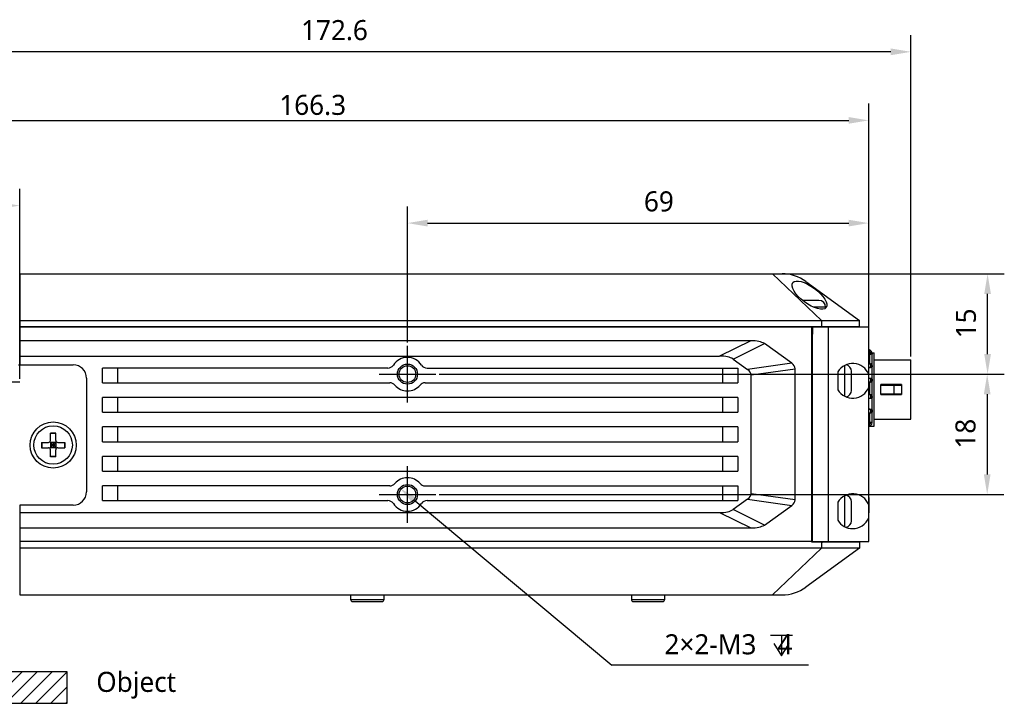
# Model space of a CAD drawing. Header units: millimetres. Extents: x 0 to 594, y 0 to 420.
# Tile 8 of 10: x 238 to 385, y 198 to 300. Entities that reach past the tile are written whole.
import ezdxf

# ---------------------------------------------------------------- set-up
doc = ezdxf.new("R2010")
doc.units = ezdxf.units.MM
doc.header["$LTSCALE"] = 32.67
doc.header["$PDMODE"] = 3
doc.header["$PDSIZE"] = 8
doc.linetypes.add('CENTER', pattern=[0.6, 0.375, -0.075, 0.075, -0.075])
doc.linetypes.add('PHANTOM', pattern=[0.8, 0.45, -0.05, 0.1, -0.05, 0.1, -0.05])
doc.layers.get('0').update_dxf_attribs({"linetype": 'CONTINUOUS'})
doc.layers.get('Defpoints').update_dxf_attribs({"linetype": 'CONTINUOUS'})
for name, color, linetype in [('00_COMPONENTS', 7, 'CONTINUOUS'), ('20_ALL_FEATURES', 7, 'CONTINUOUS'), ('50_ALL_DETAILS', 7, 'CONTINUOUS'), ('51__DRAFT_DIMS', 7, 'CONTINUOUS')]:
    doc.layers.add(name, color=color, linetype=linetype)
doc.styles.get("Standard").update_dxf_attribs({"font": 'Roboto-Regular.ttf'})
doc.dimstyles.new('DIMSTYLE_1', dxfattribs={"dimtxt": 3, "dimasz": 3, "dimexe": 2.5, "dimexo": 0.5, "dimgap": 0.75, "dimtad": 1, "dimdsep": 46, "dimtxsty": 'STANDARD', "dimblk": '_FILLED', "dimblk1": '_FILLED', "dimblk2": '_FILLED', "dimcen": 0.09, "dimclrt": 3, "dimazin": 2, "dimtp": 0.3, "dimtm": 0.3, "dimtfac": 1, "dimtofl": 0, "dimtmove": 0, "dimatfit": 3, "dimldrblk": '_FILLED', "dimfxl": 1, "dimtolj": 1, "dimarcsym": 0})
doc.dimstyles.new('DIMSTYLE_2', dxfattribs={"dimtxt": 3, "dimasz": 3, "dimexe": 2.5, "dimexo": 0.5, "dimtad": 1, "dimdsep": 46, "dimtxsty": 'STANDARD', "dimblk": '_FILLED', "dimblk1": '_FILLED', "dimblk2": '_FILLED', "dimcen": 0.09, "dimclrt": 3, "dimazin": 2, "dimtp": 0.1, "dimtm": 0.1, "dimtfac": 1, "dimtofl": 0, "dimtmove": 0, "dimatfit": 1, "dimldrblk": '_FILLED', "dimfxl": 1, "dimtolj": 1, "dimarcsym": 0})
doc.dimstyles.new('DIMSTYLE_3', dxfattribs={"dimtxt": 3, "dimasz": 3, "dimexe": 2.5, "dimexo": 0.5, "dimgap": 0.75, "dimtad": 1, "dimdec": 1, "dimdsep": 46, "dimtxsty": 'STANDARD', "dimblk": '_FILLED', "dimblk1": '_FILLED', "dimblk2": '_FILLED', "dimcen": 0.09, "dimclrt": 3, "dimazin": 2, "dimtp": 0.5, "dimtm": 0.5, "dimtfac": 1, "dimtdec": 1, "dimtofl": 0, "dimtmove": 0, "dimatfit": 3, "dimldrblk": '_FILLED', "dimfxl": 1, "dimtolj": 1, "dimarcsym": 0})
doc.dimstyles.new('DIMSTYLE_4', dxfattribs={"dimtxt": 3, "dimasz": 3, "dimexe": 2.5, "dimexo": 0.5, "dimgap": 0.75, "dimtad": 1, "dimdsep": 46, "dimtxsty": 'STANDARD', "dimblk": '_FILLED', "dimblk1": '_FILLED', "dimblk2": '_FILLED', "dimcen": 0.09, "dimclrt": 3, "dimazin": 2, "dimtp": 0.2, "dimtm": 0.2, "dimtfac": 1, "dimtofl": 0, "dimtmove": 0, "dimatfit": 3, "dimldrblk": '_FILLED', "dimfxl": 1, "dimtolj": 1, "dimarcsym": 0})

# ---------------------------------------------------------------- blocks, each defined once
blk = doc.blocks.new('_FILLED')
at = {"color": 0, "linetype": 'ByBlock'}
blk.add_solid([(0, 0), (-1, 0.167), (-1, -0.167)], dxfattribs=at)
blk = doc.blocks.new('*D5')
at = {"layer": '51__DRAFT_DIMS', "color": 0, "lineweight": -2}
for p, q in [((198.75, 223.23), (198.75, 297.77)), ((371.4, 249.7), (371.4, 297.77)), ((368.4, 295.27), (201.75, 295.27))]:
    blk.add_line(p, q, dxfattribs=at)
at = {"layer": 'Defpoints', "color": 0}
for p in [(198.75, 295.27), (371.4, 249.2), (198.75, 222.73)]:
    blk.add_point(p, dxfattribs=at)
at = {"layer": '51__DRAFT_DIMS', "color": 0, "linetype": 'ByBlock', "lineweight": -2, "xscale": 3, "yscale": 3, "zscale": 3, "rotation": 180}
blk.add_blockref('_FILLED', (198.75, 295.27), dxfattribs=at)
at = {"layer": '51__DRAFT_DIMS', "color": 0, "linetype": 'ByBlock', "lineweight": -2, "xscale": 3, "yscale": 3, "zscale": 3}
blk.add_blockref('_FILLED', (371.4, 295.27), dxfattribs=at)
at = {"layer": '51__DRAFT_DIMS', "color": 3, "insert": (285.18, 300.02), "char_height": 3, "attachment_point": 2, "line_spacing_factor": 0.9}
blk.add_mtext('\\A1;172.6', dxfattribs=at)
blk = doc.blocks.new('*D6')
at = {"layer": '51__DRAFT_DIMS', "color": 0, "lineweight": -2}
for p, q in [((296.1, 251.83), (296.1, 272.16)), ((365.1, 254.58), (365.1, 272.16)), ((299.1, 269.66), (362.1, 269.66))]:
    blk.add_line(p, q, dxfattribs=at)
at = {"layer": 'Defpoints', "color": 0}
for p in [(365.1, 269.66), (365.1, 254.08), (296.1, 251.33)]:
    blk.add_point(p, dxfattribs=at)
at = {"layer": '51__DRAFT_DIMS', "color": 0, "linetype": 'ByBlock', "lineweight": -2, "xscale": 3, "yscale": 3, "zscale": 3, "rotation": 180}
blk.add_blockref('_FILLED', (296.1, 269.66), dxfattribs=at)
at = {"layer": '51__DRAFT_DIMS', "color": 0, "linetype": 'ByBlock', "lineweight": -2, "xscale": 3, "yscale": 3, "zscale": 3}
blk.add_blockref('_FILLED', (365.1, 269.66), dxfattribs=at)
at = {"layer": '51__DRAFT_DIMS', "color": 3, "insert": (333.71, 274.41), "char_height": 3, "attachment_point": 2, "line_spacing_factor": 0.9}
blk.add_mtext('\\A1;69', dxfattribs=at)
blk = doc.blocks.new('*D7')
at = {"layer": '51__DRAFT_DIMS', "color": 0, "lineweight": -2}
for p, q in [((300.85, 247.08), (385.32, 247.08)), ((382.82, 244.08), (382.82, 232.08)), ((300.85, 229.08), (385.32, 229.08))]:
    blk.add_line(p, q, dxfattribs=at)
at = {"layer": 'Defpoints', "color": 0}
for p in [(300.35, 247.08), (300.35, 229.08), (382.82, 229.08)]:
    blk.add_point(p, dxfattribs=at)
at = {"layer": '51__DRAFT_DIMS', "color": 0, "linetype": 'ByBlock', "lineweight": -2, "xscale": 3, "yscale": 3, "zscale": 3}
for p, rotation in [((382.82, 247.08), 90), ((382.82, 229.08), 270)]:
    blk.add_blockref('_FILLED', p, dxfattribs=dict(at, rotation=rotation))
at = {"layer": '51__DRAFT_DIMS', "color": 3, "insert": (378.07, 238.17), "char_height": 3, "attachment_point": 2, "rotation": 90, "line_spacing_factor": 0.9}
blk.add_mtext('\\A1;18', dxfattribs=at)
blk = doc.blocks.new('*D8')
at = {"layer": '51__DRAFT_DIMS', "color": 0, "lineweight": -2}
for p, q in [((351.2, 262.08), (385.38, 262.08)), ((382.88, 250.08), (382.88, 259.08)), ((300.85, 247.08), (385.38, 247.08))]:
    blk.add_line(p, q, dxfattribs=at)
at = {"layer": 'Defpoints', "color": 0}
for p in [(350.7, 262.08), (382.88, 262.08), (300.35, 247.08)]:
    blk.add_point(p, dxfattribs=at)
at = {"layer": '51__DRAFT_DIMS', "color": 0, "linetype": 'ByBlock', "lineweight": -2, "xscale": 3, "yscale": 3, "zscale": 3}
for p, rotation in [((382.88, 262.08), 90), ((382.88, 247.08), 270)]:
    blk.add_blockref('_FILLED', p, dxfattribs=dict(at, rotation=rotation))
at = {"layer": '51__DRAFT_DIMS', "color": 3, "insert": (378.13, 254.66), "char_height": 3, "attachment_point": 2, "rotation": 90, "line_spacing_factor": 0.9}
blk.add_mtext('\\A1;15', dxfattribs=at)
blk = doc.blocks.new('*D9')
at = {"layer": '51__DRAFT_DIMS', "color": 0, "lineweight": -2}
for p in [(297.25, 228.11), (356.07, 203.55)]:
    blk.add_line(p, (326.68, 203.55), dxfattribs=at)
at = {"layer": 'Defpoints', "color": 0}
for p in [(294.95, 230.04), (297.25, 228.11)]:
    blk.add_point(p, dxfattribs=at)
at = {"layer": '51__DRAFT_DIMS', "color": 0, "linetype": 'ByBlock', "lineweight": -2, "xscale": 3, "yscale": 3, "zscale": 3, "rotation": 140.1566759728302}
blk.add_blockref('_FILLED', (294.95, 230.04), dxfattribs=at)
at = {"layer": '51__DRAFT_DIMS', "color": 3, "insert": (334.55, 208.18), "char_height": 3, "attachment_point": 1, "line_spacing_factor": 0.9}
blk.add_mtext('\\A1;2×2-M{\\A1;3\\fgdt|b0|i0|c0|p0; \\fFangSong|b0|i0|c134|p0; \\fRoboto|b0|i0|c0|p2;4}', dxfattribs=at)
blk = doc.blocks.new('*D16')
at = {"layer": '51__DRAFT_DIMS', "color": 0, "lineweight": -2}
for p, q in [((198.75, 223.23), (198.75, 287.52)), ((365.1, 223.23), (365.1, 287.52)), ((201.75, 285.02), (362.1, 285.02))]:
    blk.add_line(p, q, dxfattribs=at)
at = {"layer": 'Defpoints', "color": 0}
for p in [(365.1, 285.02), (198.75, 222.73), (365.1, 222.73)]:
    blk.add_point(p, dxfattribs=at)
at = {"layer": '51__DRAFT_DIMS', "color": 0, "linetype": 'ByBlock', "lineweight": -2, "xscale": 3, "yscale": 3, "zscale": 3, "rotation": 180}
blk.add_blockref('_FILLED', (198.75, 285.02), dxfattribs=at)
at = {"layer": '51__DRAFT_DIMS', "color": 0, "linetype": 'ByBlock', "lineweight": -2, "xscale": 3, "yscale": 3, "zscale": 3}
blk.add_blockref('_FILLED', (365.1, 285.02), dxfattribs=at)
at = {"layer": '51__DRAFT_DIMS', "color": 3, "insert": (281.92, 287.31), "char_height": 3, "attachment_point": 5}
blk.add_mtext('\\A1;166.3', dxfattribs=at)
blk = doc.blocks.new('*D18')
at = {"layer": '51__DRAFT_DIMS', "color": 0, "lineweight": -2}
for p, q in [((226.14, 246.38), (226.14, 274.78)), ((238.1, 246.38), (238.1, 274.78)), ((235.1, 272.28), (229.14, 272.28))]:
    blk.add_line(p, q, dxfattribs=at)
at = {"layer": 'Defpoints', "color": 0}
for p in [(226.14, 272.28), (226.14, 245.88), (238.1, 245.88)]:
    blk.add_point(p, dxfattribs=at)
at = {"layer": '51__DRAFT_DIMS', "color": 0, "linetype": 'ByBlock', "lineweight": -2, "xscale": 3, "yscale": 3, "zscale": 3, "rotation": 180}
blk.add_blockref('_FILLED', (226.14, 272.28), dxfattribs=at)
at = {"layer": '51__DRAFT_DIMS', "color": 0, "linetype": 'ByBlock', "lineweight": -2, "xscale": 3, "yscale": 3, "zscale": 3}
blk.add_blockref('_FILLED', (238.1, 272.28), dxfattribs=at)
at = {"layer": '51__DRAFT_DIMS', "color": 3, "insert": (232.12, 274.55), "char_height": 3, "attachment_point": 5}
blk.add_mtext('\\A1;12', dxfattribs=at)

msp = doc.modelspace()

# ---------------------------------------------------------------- hatches: boundary and pattern name
h = msp.add_hatch()
h.set_pattern_fill('ANSI31', color=256, scale=0.5)
h.paths.add_polyline_path([(245.217, 197.856), (245.217, 202.558), (198.748, 202.558), (198.748, 197.856)])

# ---------------------------------------------------------------- linework, layer by layer
at = {"linetype": 'CENTER'}
msp.add_line((238.098, 245.875), (226.137, 245.875), dxfattribs=at)
for p, q in [((245.217, 202.558), (198.748, 202.558)), ((245.217, 197.856), (245.217, 202.558)), ((198.748, 197.856), (245.217, 197.856))]:
    msp.add_line(p, q)
at = {"layer": '00_COMPONENTS', "color": 7}
for p, q in [((238.098, 262.075), (238.098, 248.48)), ((238.098, 262.075), (352.147, 262.075)), ((350.698, 262.075), (358.048, 255.075)), ((355.676, 260.928), (363.723, 255.075)), ((357.653, 258.105), (355.205, 258.105)), ((358.653, 256.957), (358.653, 257.105)), ((238.098, 255.075), (363.723, 255.075)), ((358.048, 255.075), (358.048, 254.175)), ((363.723, 254.175), (363.723, 255.075)), ((238.098, 254.175), (363.723, 254.175)), ((356.598, 254.075), (238.098, 254.075)), ((240.098, 254.075), (240.098, 254.175)), ((356.278, 254.175), (356.278, 254.075)), ((356.598, 221.975), (356.598, 254.075)), ((365.098, 254.075), (356.698, 254.075)), ((356.698, 222.075), (356.698, 254.075)), ((359.098, 222.075), (359.098, 254.075)), ((362.723, 254.175), (362.723, 254.075)), ((365.098, 222.075), (365.098, 254.075)), ((347.463, 252.075), (238.098, 252.075)), ((356.598, 253.075), (356.678, 253.075)), ((356.598, 252.075), (356.698, 252.075)), ((353.587, 248.702), (349.49, 251.636)), ((365.198, 250.525), (365.098, 250.525)), ((365.198, 250.325), (365.198, 250.525)), ((238.098, 249.775), (342.775, 249.775)), ((344.802, 249.336), (346.987, 247.772)), ((365.098, 250.325), (365.198, 250.325)), ((365.598, 250.125), (365.398, 250.125)), ((365.598, 239.775), (365.598, 250.125)), ((250.498, 245.775), (250.498, 247.975)), ((293.158, 247.975), (250.498, 247.975)), ((299.037, 247.975), (345.498, 247.975)), ((345.498, 247.975), (345.498, 245.775)), ((354.098, 228.259), (354.098, 247.892)), ((362.508, 244.65), (362.508, 247.5)), ((365.198, 248.596), (365.098, 248.59)), ((365.098, 248.082), (365.101, 248.083)), ((365.098, 248.078), (365.14, 248.081)), ((365.198, 248.596), (365.326, 248.6)), ((365.341, 248.09), (365.358, 248.091)), ((365.348, 248.597), (365.348, 248.104)), ((365.395, 248.603), (365.413, 248.603)), ((365.398, 248.346), (365.398, 248.37)), ((365.413, 248.604), (365.415, 248.604)), ((365.413, 248.603), (365.415, 248.604)), ((365.598, 248.368), (365.598, 248.376)), ((347.498, 229.189), (347.498, 246.962)), ((360.478, 247.429), (360.478, 244.722)), ((365.14, 246.42), (365.098, 246.423)), ((365.358, 246.409), (365.341, 246.41)), ((365.348, 246.397), (365.348, 245.904)), ((250.498, 245.775), (293.46, 245.775)), ((298.736, 245.775), (345.498, 245.775)), ((365.098, 245.911), (365.198, 245.905)), ((365.43, 245.897), (365.415, 245.897)), ((250.498, 241.375), (250.498, 243.575)), ((345.498, 243.575), (250.498, 243.575)), ((345.498, 243.575), (345.498, 241.375)), ((365.198, 243.996), (365.097, 243.99)), ((365.098, 243.482), (365.101, 243.483)), ((365.098, 243.478), (365.14, 243.481)), ((365.341, 243.49), (365.358, 243.491)), ((365.348, 243.997), (365.348, 243.504)), ((365.14, 241.82), (365.098, 241.823)), ((365.358, 241.809), (365.341, 241.81)), ((365.348, 241.797), (365.348, 241.304)), ((250.498, 241.375), (345.498, 241.375)), ((365.098, 241.311), (365.198, 241.305)), ((250.498, 236.975), (250.498, 239.175)), ((345.498, 239.175), (250.498, 239.175)), ((345.498, 239.175), (345.498, 236.975)), ((365.098, 239.575), (365.198, 239.575)), ((365.098, 239.375), (365.198, 239.375)), ((365.198, 239.375), (365.198, 239.575)), ((365.598, 239.775), (365.398, 239.775)), ((242.698, 237.175), (242.698, 238.225)), ((243.498, 238.225), (242.698, 238.225)), ((243.498, 238.188), (242.698, 238.188)), ((243.498, 237.175), (243.498, 238.225)), ((241.348, 236.875), (241.348, 236.075)), ((241.348, 236.875), (242.398, 236.875)), ((241.348, 236.075), (242.398, 236.075)), ((241.385, 236.875), (241.385, 236.075)), ((243.586, 235.988), (242.61, 236.963)), ((242.61, 235.988), (243.586, 236.963)), ((242.698, 236.875), (242.698, 236.075)), ((243.498, 236.875), (242.698, 236.875)), ((243.498, 236.475), (242.698, 236.475)), ((243.498, 236.075), (242.698, 236.075)), ((242.698, 234.725), (242.698, 235.775)), ((243.098, 236.875), (243.098, 236.075)), ((243.498, 236.875), (243.498, 236.075)), ((243.498, 234.725), (243.498, 235.775)), ((243.798, 236.875), (244.848, 236.875)), ((243.798, 236.075), (244.848, 236.075)), ((244.811, 236.875), (244.811, 236.075)), ((244.848, 236.875), (244.848, 236.075)), ((250.498, 236.975), (345.498, 236.975)), ((243.498, 234.763), (242.698, 234.763)), ((243.498, 234.725), (242.698, 234.725)), ((250.498, 232.575), (250.498, 234.775)), ((345.498, 234.775), (250.498, 234.775)), ((345.498, 234.775), (345.498, 232.575)), ((250.498, 232.575), (345.498, 232.575)), ((250.498, 228.175), (250.498, 230.375)), ((293.46, 230.375), (250.498, 230.375)), ((298.736, 230.375), (345.498, 230.375)), ((345.498, 230.375), (345.498, 228.175)), ((346.987, 228.379), (344.802, 226.814)), ((365.173, 226.475), (365.173, 228.475)), ((238.098, 227.48), (238.098, 214.075)), ((250.498, 228.175), (293.158, 228.175)), ((299.037, 228.175), (345.498, 228.175)), ((349.49, 224.514), (353.587, 227.449)), ((360.478, 227.929), (360.478, 225.222)), ((362.508, 225.15), (362.508, 228)), ((238.098, 226.375), (342.775, 226.375)), ((238.098, 224.075), (347.463, 224.075)), ((356.698, 224.075), (356.598, 224.075)), ((356.598, 222.075), (238.098, 222.075)), ((363.723, 221.075), (238.098, 221.075)), ((350.698, 214.075), (358.048, 221.075)), ((363.723, 221.075), (355.676, 215.223)), ((363.723, 221.975), (356.598, 221.975)), ((356.698, 222.075), (365.098, 222.075)), ((358.048, 221.975), (358.048, 221.075)), ((362.723, 222.075), (362.723, 221.975)), ((363.723, 221.975), (363.723, 221.075)), ((238.098, 214.075), (352.147, 214.075)), ((287.598, 214.075), (287.598, 213.375)), ((292.598, 213.375), (292.598, 214.075)), ((329.598, 214.075), (329.598, 213.375)), ((334.598, 213.375), (334.598, 214.075)), ((287.898, 213.075), (292.298, 213.075)), ((329.898, 213.075), (334.298, 213.075))]:
    msp.add_line(p, q, dxfattribs=at)
at = {"layer": '00_COMPONENTS', "color": 4}
for p, q in [((358.653, 257.105), (356.796, 257.105)), ((240.598, 254.175), (240.598, 254.075)), ((356.678, 254.175), (356.678, 253.075)), ((358.539, 254.075), (358.539, 254.175)), ((358.892, 254.175), (358.892, 254.075)), ((362.43, 254.075), (362.43, 254.175)), ((347.463, 252.075), (342.775, 249.775)), ((356.598, 252.575), (356.698, 252.575)), ((344.802, 249.336), (349.49, 251.636)), ((356.698, 251.575), (356.598, 251.575)), ((365.098, 250.669), (365.14, 250.782)), ((365.537, 250.411), (365.495, 250.393)), ((365.198, 250.125), (365.198, 248.596)), ((252.734, 247.975), (252.734, 245.775)), ((343.262, 245.775), (343.262, 247.975)), ((353.587, 248.702), (346.987, 247.772)), ((347.498, 246.962), (354.098, 247.892)), ((361.508, 243.764), (361.508, 248.387)), ((365.14, 248.081), (365.098, 248.081)), ((365.14, 246.42), (365.14, 248.081)), ((365.537, 248.104), (365.354, 248.104)), ((365.14, 246.42), (365.098, 246.42)), ((365.537, 246.397), (365.354, 246.397)), ((365.598, 246.147), (365.398, 246.147)), ((365.198, 245.905), (365.198, 243.996)), ((252.734, 243.575), (252.734, 241.375)), ((343.262, 241.375), (343.262, 243.575)), ((365.14, 243.481), (365.098, 243.481)), ((365.14, 241.82), (365.14, 243.481)), ((365.537, 243.504), (365.354, 243.504)), ((365.598, 243.754), (365.398, 243.754)), ((365.098, 241.82), (365.14, 241.82)), ((365.537, 241.797), (365.354, 241.797)), ((365.198, 241.305), (365.198, 239.775)), ((365.598, 241.547), (365.398, 241.547)), ((252.734, 239.175), (252.734, 236.975)), ((343.262, 236.975), (343.262, 239.175)), ((252.734, 234.775), (252.734, 232.575)), ((343.262, 232.575), (343.262, 234.775)), ((252.734, 230.375), (252.734, 228.175)), ((343.262, 228.175), (343.262, 230.375)), ((346.987, 228.379), (353.587, 227.449)), ((354.098, 228.259), (347.498, 229.189)), ((361.508, 224.264), (361.508, 228.887)), ((342.775, 226.375), (347.463, 224.075)), ((349.49, 224.514), (344.802, 226.814)), ((356.598, 224.575), (356.698, 224.575)), ((356.698, 223.575), (356.598, 223.575)), ((356.598, 222.475), (356.698, 222.475)), ((362.43, 221.975), (362.43, 222.075)), ((287.598, 213.375), (292.598, 213.375)), ((329.598, 213.375), (334.598, 213.375))]:
    msp.add_line(p, q, dxfattribs=at)
at = {"layer": '00_COMPONENTS', "color": 7}
for centre, radius in [((296.098, 247.075), 1.25), ((243.098, 236.475), 2.875), ((296.098, 229.075), 1.25)]:
    msp.add_circle(centre, radius, dxfattribs=at)
for centre, radius, start, end in [((352.147, 256.075), 6, 53.97263, 90), ((357.653, 257.105), 1, 0, 90), ((362.653, 244.025), 7.2, 69.79478, 70.14856), ((364.898, 250.125), 0.5, 53.13816, 66.41944), ((364.898, 250.125), 0.7, 0.12389, 69.79478), ((365.198, 250.125), 0.4, 360, 90), ((296.098, 247.075), 2.5, 32.87835, 147.12165), ((365.405, 250.333), 0.293, 181.38523, 225), ((365.048, 249.975), 0.3, 17.02124, 76.16128), ((365.198, 250.125), 0.2, 359.99999, 90), ((293.158, 248.975), 1, 270, 327.12165), ((299.037, 248.975), 1, 212.87835, 270), ((361.508, 247.5), 1, 0, 78.40335), ((364.467, 272.229), 23.644, 272.08049, 272.24958), ((365.431, 248.202), 0.402, 90.0699, 92.39042), ((364.273, 226.605), 19.834, 86.91376, 87.49543), ((293.46, 244.775), 1, 41.08233, 90), ((296.098, 247.075), 2.5, 221.08233, 318.91767), ((298.736, 244.775), 1, 90, 138.91767), ((361.508, 244.65), 1, 281.59158, 360), ((365.431, 243.61), 0.394, 90.00494, 92.3688), ((364.273, 222.005), 19.834, 86.91376, 87.49543), ((365.431, 241.693), 0.396, 267.6274, 269.97926), ((365.405, 239.568), 0.293, 135, 178.61477), ((365.048, 239.925), 0.3, 283.83872, 342.98086), ((365.198, 239.775), 0.4, 270, 360), ((365.198, 239.775), 0.2, 270, 360), ((242.398, 237.175), 0.3, 270, 360), ((243.798, 237.175), 0.3, 180, 270), ((242.398, 235.775), 0.3, 0, 90), ((243.798, 235.775), 0.3, 90, 180), ((296.098, 229.075), 2.5, 41.08233, 138.91767), ((293.46, 231.375), 1, 270, 318.91767), ((298.736, 231.375), 1, 221.08233, 270), ((361.508, 228), 1, 0, 78.40351), ((364.973, 228.475), 0.2, 0, 51.30691), ((293.158, 227.175), 1, 32.87835, 90), ((296.098, 229.075), 2.5, 212.87835, 327.12165), ((299.037, 227.175), 1, 90, 147.12165), ((364.973, 226.475), 0.2, 308.69309, 360), ((361.508, 225.15), 1, 281.60555, 360), ((352.147, 220.075), 6, 270, 306.02737), ((287.898, 213.375), 0.3, 180, 270), ((292.298, 213.375), 0.3, 270, 360), ((329.898, 213.375), 0.3, 180, 270), ((334.298, 213.375), 0.3, 270, 360)]:
    msp.add_arc(centre, radius, start, end, dxfattribs=at)
msp.add_ellipse((356.228, 258.893), major_axis=(2.49, -1.864), ratio=0.4021896, dxfattribs=at)
for centre, major_axis, ratio, start_param, end_param in [((325.967, 239.536), (23.866, 11.709), 0.1880873, 0.1007041, 0.3660874), ((321.279, 237.236), (23.866, 11.709), 0.1880873, 0.1007041, 0.3660874), ((314.121, 242.364), (33.369, 4.702), 0.1483721, -0.0209057, 0.1543401), ((320.721, 243.294), (33.369, 4.702), 0.1483721, -0.0209057, 0.1543401), ((362.698, 246.075), (2.6, 0), 1, 0.3947911, 2.5941264), ((362.698, 246.075), (2.6, 0), 1, 3.6890589, 5.8883942), ((314.121, 233.787), (33.369, -4.702), 0.1483721, -0.1543401, 0.0209057), ((362.698, 226.575), (0, 2.6), 1, -1.1760052, 1.0233301), ((320.721, 232.857), (33.369, -4.702), 0.1483721, -0.1543401, 0.0209057), ((321.279, 238.915), (23.866, -11.709), 0.1880873, -0.3660874, -0.1007041), ((362.698, 226.575), (0, 2.6), 1, -3.1415926, -1.9655874), ((325.967, 236.615), (23.866, -11.709), 0.1880873, -0.3660874, -0.1007041), ((362.698, 226.575), (2.6, 0), 1, -2.5941264, -1.5707963), ((358.246, 222.475), (0.5, 0), 1, -1.5707963, -0.9274344)]:
    msp.add_ellipse(centre, major_axis=major_axis, ratio=ratio, start_param=start_param, end_param=end_param, dxfattribs=at)
for points, knots in [([(365.481, 250.04), (365.459, 250.04), (365.413, 250.044), (365.343, 250.059), (365.269, 250.085), (365.221, 250.11), (365.198, 250.125)], [0, 0, 0, 0, 0.213984, 0.4596331, 0.7254905, 1, 1, 1, 1]), ([(365.377, 250.052), (365.381, 250.056), (365.388, 250.066), (365.394, 250.083), (365.397, 250.103), (365.398, 250.118), (365.398, 250.125)], [0, 0, 0, 0, 0.2144302, 0.4480056, 0.7095306, 1, 1, 1, 1]), ([(365.598, 250.125), (365.598, 250.118), (365.597, 250.105), (365.592, 250.087), (365.583, 250.071), (365.57, 250.059), (365.552, 250.05), (365.523, 250.041), (365.498, 250.04), (365.481, 250.04)], [0, 0, 0, 0, 0.1262985, 0.2369749, 0.3399333, 0.4442114, 0.5580878, 0.6872865, 1, 1, 1, 1]), ([(365.101, 248.083), (365.151, 248.086), (365.221, 248.091), (365.305, 248.098), (365.339, 248.102), (365.354, 248.104)], [0, 0, 0, 0, 0.5916296, 0.8226902, 1, 1, 1, 1]), ([(365.14, 248.081), (365.157, 248.081), (365.224, 248.085), (365.291, 248.088), (365.341, 248.09)], [0, 0, 0, 0, 0.2669097, 1, 1, 1, 1]), ([(365.338, 248.601), (365.346, 248.598), (365.362, 248.59), (365.379, 248.568), (365.388, 248.541), (365.394, 248.511), (365.396, 248.478), (365.398, 248.431), (365.398, 248.394), (365.398, 248.37)], [0, 0, 0, 0, 0.102792, 0.204715, 0.3149581, 0.4369797, 0.5691533, 0.7086169, 1, 1, 1, 1]), ([(365.354, 248.104), (365.357, 248.105), (365.363, 248.106), (365.374, 248.114), (365.384, 248.13), (365.391, 248.155), (365.395, 248.185), (365.397, 248.221), (365.398, 248.261), (365.398, 248.303), (365.398, 248.331), (365.398, 248.346)], [0, 0, 0, 0, 0.0343359, 0.0691551, 0.1483391, 0.2480514, 0.3698596, 0.5110811, 0.666317, 0.8307381, 1, 1, 1, 1]), ([(365.358, 248.091), (365.393, 248.093), (365.452, 248.097), (365.511, 248.102), (365.537, 248.104)], [0, 0, 0, 0, 0.5730107, 1, 1, 1, 1]), ([(365.598, 248.354), (365.581, 248.354), (365.548, 248.354), (365.498, 248.354), (365.448, 248.354), (365.414, 248.356), (365.398, 248.358)], [0, 0, 0, 0, 0.2500218, 0.500054, 0.7499966, 1, 1, 1, 1]), ([(365.598, 248.376), (365.598, 248.395), (365.598, 248.43), (365.596, 248.479), (365.588, 248.52), (365.572, 248.553), (365.547, 248.577), (365.514, 248.593), (365.475, 248.602), (365.446, 248.604), (365.431, 248.604)], [0, 0, 0, 0, 0.1690262, 0.3151459, 0.4362901, 0.539553, 0.6377819, 0.7433279, 0.8633538, 1, 1, 1, 1]), ([(365.598, 248.354), (365.598, 248.32), (365.598, 248.272), (365.596, 248.211), (365.592, 248.175), (365.585, 248.146), (365.574, 248.124), (365.557, 248.109), (365.544, 248.105), (365.537, 248.104)], [0, 0, 0, 0, 0.3685376, 0.5261076, 0.6582198, 0.7645678, 0.8506641, 0.9253304, 1, 1, 1, 1]), ([(365.354, 246.397), (365.339, 246.399), (365.304, 246.403), (365.219, 246.41), (365.148, 246.415), (365.098, 246.419)], [0, 0, 0, 0, 0.1770184, 0.4080937, 1, 1, 1, 1]), ([(365.338, 245.9), (365.346, 245.903), (365.363, 245.912), (365.38, 245.935), (365.39, 245.964), (365.395, 245.997), (365.397, 246.032), (365.398, 246.082), (365.398, 246.121), (365.398, 246.147)], [0, 0, 0, 0, 0.1016617, 0.203032, 0.3136888, 0.4366292, 0.5695375, 0.7093123, 1, 1, 1, 1]), ([(365.398, 246.147), (365.398, 246.162), (365.398, 246.191), (365.398, 246.234), (365.397, 246.275), (365.395, 246.312), (365.391, 246.344), (365.384, 246.37), (365.374, 246.387), (365.363, 246.394), (365.357, 246.396), (365.354, 246.397)], [0, 0, 0, 0, 0.1684202, 0.3324411, 0.4877912, 0.6295626, 0.7520796, 0.8522441, 0.9313716, 0.9659592, 1, 1, 1, 1]), ([(365.537, 246.397), (365.511, 246.399), (365.452, 246.404), (365.393, 246.408), (365.358, 246.409)], [0, 0, 0, 0, 0.4269912, 1, 1, 1, 1]), ([(365.598, 246.147), (365.598, 246.127), (365.598, 246.088), (365.597, 246.035), (365.591, 245.99), (365.576, 245.953), (365.551, 245.926), (365.517, 245.908), (365.476, 245.899), (365.446, 245.897), (365.43, 245.897)], [0, 0, 0, 0, 0.1708734, 0.3218796, 0.446583, 0.5506418, 0.6468859, 0.7492453, 0.8660818, 1, 1, 1, 1]), ([(365.537, 246.397), (365.544, 246.396), (365.557, 246.392), (365.574, 246.377), (365.585, 246.355), (365.592, 246.326), (365.596, 246.29), (365.598, 246.229), (365.598, 246.181), (365.598, 246.147)], [0, 0, 0, 0, 0.0747179, 0.1494236, 0.2355379, 0.3418751, 0.4739503, 0.6314786, 1, 1, 1, 1]), ([(365.198, 245.905), (365.217, 245.905), (365.289, 245.902), (365.361, 245.9), (365.415, 245.897)], [0, 0, 0, 0, 0.2633069, 1, 1, 1, 1]), ([(365.101, 243.483), (365.151, 243.486), (365.221, 243.491), (365.305, 243.498), (365.339, 243.502), (365.354, 243.504)], [0, 0, 0, 0, 0.5916444, 0.822706, 1, 1, 1, 1]), ([(365.14, 243.481), (365.157, 243.481), (365.224, 243.485), (365.291, 243.488), (365.341, 243.49)], [0, 0, 0, 0, 0.2669097, 1, 1, 1, 1]), ([(365.415, 244.004), (365.398, 244.003), (365.326, 244), (365.253, 243.998), (365.198, 243.996)], [0, 0, 0, 0, 0.2315347, 1, 1, 1, 1]), ([(365.338, 244.001), (365.347, 243.998), (365.363, 243.989), (365.38, 243.966), (365.39, 243.937), (365.395, 243.904), (365.397, 243.869), (365.398, 243.818), (365.398, 243.78), (365.398, 243.754)], [0, 0, 0, 0, 0.1016558, 0.2030306, 0.3136969, 0.4366458, 0.5695547, 0.7093259, 1, 1, 1, 1]), ([(365.354, 243.504), (365.357, 243.505), (365.363, 243.506), (365.374, 243.514), (365.384, 243.531), (365.391, 243.557), (365.395, 243.589), (365.397, 243.626), (365.398, 243.666), (365.398, 243.71), (365.398, 243.739), (365.398, 243.754)], [0, 0, 0, 0, 0.0340421, 0.0686339, 0.147767, 0.2479273, 0.3704417, 0.5122055, 0.6675409, 0.8315603, 1, 1, 1, 1]), ([(365.358, 243.491), (365.393, 243.493), (365.452, 243.497), (365.511, 243.502), (365.537, 243.504)], [0, 0, 0, 0, 0.5730107, 1, 1, 1, 1]), ([(365.598, 243.754), (365.598, 243.774), (365.598, 243.813), (365.597, 243.866), (365.591, 243.911), (365.576, 243.947), (365.551, 243.975), (365.518, 243.992), (365.477, 244.002), (365.447, 244.004), (365.431, 244.004)], [0, 0, 0, 0, 0.170954, 0.3221013, 0.4469246, 0.5511592, 0.6474038, 0.7496513, 0.8662943, 1, 1, 1, 1]), ([(365.598, 243.754), (365.598, 243.72), (365.598, 243.672), (365.596, 243.611), (365.592, 243.575), (365.585, 243.546), (365.574, 243.524), (365.557, 243.509), (365.544, 243.505), (365.537, 243.504)], [0, 0, 0, 0, 0.368602, 0.5261183, 0.6581742, 0.7644915, 0.8505904, 0.9252873, 1, 1, 1, 1]), ([(365.354, 241.797), (365.339, 241.799), (365.304, 241.803), (365.219, 241.81), (365.148, 241.815), (365.098, 241.819)], [0, 0, 0, 0, 0.1770184, 0.4080937, 1, 1, 1, 1]), ([(365.354, 241.797), (365.357, 241.796), (365.363, 241.794), (365.371, 241.789), (365.377, 241.781), (365.385, 241.767), (365.391, 241.744), (365.395, 241.712), (365.397, 241.675), (365.398, 241.634), (365.398, 241.591), (365.398, 241.562), (365.398, 241.547)], [0, 0, 0, 0, 0.0340256, 0.0686065, 0.106132, 0.1481202, 0.2482492, 0.370701, 0.5123812, 0.6676875, 0.8316265, 1, 1, 1, 1]), ([(365.537, 241.797), (365.511, 241.799), (365.452, 241.804), (365.393, 241.808), (365.358, 241.809)], [0, 0, 0, 0, 0.4269912, 1, 1, 1, 1]), ([(365.537, 241.797), (365.544, 241.796), (365.557, 241.792), (365.574, 241.777), (365.585, 241.755), (365.592, 241.726), (365.596, 241.69), (365.598, 241.629), (365.598, 241.581), (365.598, 241.547)], [0, 0, 0, 0, 0.0747177, 0.1494228, 0.2355364, 0.3418738, 0.4739505, 0.63148, 1, 1, 1, 1]), ([(365.198, 241.305), (365.217, 241.305), (365.289, 241.302), (365.361, 241.3), (365.415, 241.297)], [0, 0, 0, 0, 0.2633069, 1, 1, 1, 1]), ([(365.338, 241.3), (365.346, 241.303), (365.363, 241.312), (365.38, 241.335), (365.39, 241.364), (365.395, 241.397), (365.397, 241.432), (365.398, 241.482), (365.398, 241.521), (365.398, 241.547)], [0, 0, 0, 0, 0.1016732, 0.2030424, 0.3136963, 0.4366365, 0.5695431, 0.7093161, 1, 1, 1, 1]), ([(365.598, 241.547), (365.598, 241.527), (365.598, 241.488), (365.597, 241.435), (365.591, 241.39), (365.576, 241.353), (365.551, 241.326), (365.518, 241.309), (365.477, 241.299), (365.447, 241.297), (365.431, 241.297)], [0, 0, 0, 0, 0.1709328, 0.3220634, 0.4469339, 0.5511361, 0.6474062, 0.7496577, 0.8663014, 1, 1, 1, 1]), ([(365.481, 239.861), (365.459, 239.861), (365.413, 239.857), (365.343, 239.842), (365.269, 239.816), (365.221, 239.791), (365.198, 239.775)], [0, 0, 0, 0, 0.213982, 0.459629, 0.725486, 1, 1, 1, 1]), ([(365.398, 239.775), (365.398, 239.783), (365.397, 239.797), (365.394, 239.818), (365.388, 239.835), (365.381, 239.845), (365.377, 239.849)], [0, 0, 0, 0, 0.2904697, 0.5519945, 0.7855698, 1, 1, 1, 1]), ([(365.598, 239.775), (365.598, 239.782), (365.597, 239.796), (365.592, 239.814), (365.583, 239.829), (365.57, 239.842), (365.552, 239.851), (365.523, 239.859), (365.498, 239.861), (365.481, 239.861)], [0, 0, 0, 0, 0.1262988, 0.2369765, 0.3399406, 0.4442132, 0.5580902, 0.6872892, 1, 1, 1, 1])]:
    msp.add_open_spline(points, degree=3, knots=knots, dxfattribs=at)
at = {"layer": '20_ALL_FEATURES', "color": 7}
for p, q in [((365.118, 250.275), (365.33, 250.275)), ((365.581, 250.275), (365.898, 250.275)), ((365.898, 239.275), (365.898, 250.275)), ((365.898, 249.2), (371.398, 249.2)), ((371.398, 240.35), (371.398, 249.2)), ((237.918, 248.48), (246.093, 248.48)), ((365.398, 248.355), (365.398, 248.357)), ((365.398, 248.357), (365.398, 248.355)), ((365.398, 248.356), (365.398, 248.357)), ((248.093, 246.48), (248.093, 229.48)), ((369.998, 245.525), (366.898, 245.525)), ((366.898, 244.025), (366.898, 245.525)), ((366.898, 245.425), (369.998, 245.425)), ((369.998, 245.525), (369.998, 244.025)), ((366.898, 244.125), (369.998, 244.125)), ((366.898, 244.025), (369.998, 244.025)), ((365.898, 240.35), (371.398, 240.35)), ((365.098, 239.275), (365.898, 239.275)), ((246.093, 227.48), (238.093, 227.48))]:
    msp.add_line(p, q, dxfattribs=at)
for centre, radius in [((296.098, 247.075), 1.5), ((243.098, 236.475), 3.45), ((296.098, 229.075), 1.5)]:
    msp.add_circle(centre, radius, dxfattribs=at)
for centre, radius, start, end in [((246.093, 246.48), 2, 0, 90), ((365.807, 248.357), 0.409, 180.03101, 180.28865), ((246.093, 229.48), 2, 270, 360)]:
    msp.add_arc(centre, radius, start, end, dxfattribs=at)
for points, knots in [([(368.906, 244.775), (368.906, 244.884), (368.905, 245.101), (368.901, 245.318), (368.899, 245.425)], [0, 0, 0, 0, 0.5017558, 1, 1, 1, 1]), ([(368.899, 244.125), (368.901, 244.233), (368.905, 244.45), (368.906, 244.667), (368.906, 244.775)], [0, 0, 0, 0, 0.4982442, 1, 1, 1, 1])]:
    msp.add_open_spline(points, degree=3, knots=knots, dxfattribs=at)
at = {"layer": '50_ALL_DETAILS', "color": 2, "linetype": 'PHANTOM'}
for p, q in [((296.098, 242.825), (296.098, 251.325)), ((291.848, 247.075), (300.348, 247.075)), ((296.098, 224.825), (296.098, 233.325)), ((291.848, 229.075), (300.348, 229.075))]:
    msp.add_line(p, q, dxfattribs=at)
at = {"layer": '51__DRAFT_DIMS', "color": 3}
for p, q in [((350.426, 208.064), (353.676, 208.064)), ((352.051, 208.064), (352.051, 204.939))]:
    msp.add_line(p, q, dxfattribs=at)
msp.add_lwpolyline([(350.926, 206.814), (352.051, 204.939), (353.176, 206.814)], dxfattribs=at)

# ---------------------------------------------------------------- texts
at = {"insert": (249.548, 202.558), "char_height": 3, "attachment_point": 1}
msp.add_mtext('Object', dxfattribs=at)

# ---------------------------------------------------------------- dimensions: what is measured, and where the dimension line sits
at = {"layer": '51__DRAFT_DIMS', "color": 4}
for base, p1, p2, angle, dimstyle, picture, middle in [((198.748, 295.2715), (371.3978, 249.2005), (198.748, 222.7293), 180, 'DIMSTYLE_3', '*D5', (285.1783, 295.2715)), ((382.88, 262.075), (300.348, 247.075), (350.698, 262.075), 90, 'DIMSTYLE_4', '*D8', (382.88, 254.66)), ((382.82, 229.075), (300.348, 247.075), (300.348, 229.075), 270, 'DIMSTYLE_4', '*D7', (382.82, 238.172))]:
    dim = msp.add_linear_dim(base=base, p1=p1, p2=p2, angle=angle, dimstyle=dimstyle, dxfattribs=at)
    dim.commit()
    dim.dimension.update_dxf_attribs({"geometry": picture, "text_midpoint": middle, "dimtype": 160})
dim = msp.add_linear_dim(base=(365.0978, 285.0209), p1=(198.748, 222.7293), p2=(365.0978, 222.7293), dimstyle='DIMSTYLE_3', override={"dimtxsty": 'STANDARD', "dimldrblk": '_FILLED'}, dxfattribs=at)
dim.commit()
dim.dimension.update_dxf_attribs({"geometry": '*D16', "text_midpoint": (281.9229, 285.0209), "dimtype": 160})
dim = msp.add_linear_dim(base=(226.137, 272.275), p1=(238.098, 245.875), p2=(226.137, 245.875), dimstyle='DIMSTYLE_3', override={"dimtxsty": 'STANDARD', "dimldrblk": '_FILLED'}, dxfattribs=at)
dim.commit()
dim.dimension.update_dxf_attribs({"geometry": '*D18', "text_midpoint": (232.117, 274.546)})
dim = msp.add_linear_dim(base=(365.098, 269.662), p1=(296.098, 251.325), p2=(365.098, 254.075), dimstyle='DIMSTYLE_1', dxfattribs=at)
dim.commit()
dim.dimension.update_dxf_attribs({"geometry": '*D6', "text_midpoint": (333.71, 269.662), "dimtype": 160})
dim = msp.add_diameter_dim_2p(p1=(297.249, 228.114), p2=(294.946, 230.036), text='2×2-M{\\A1;<>\\fgdt|b0|i0|c0|p0; \\fFangSong|b0|i0|c134|p0; \\fRoboto|b0|i0|c0|p2;4}', dimstyle='DIMSTYLE_2', override={"dimtih": 1, "dimtoh": 1, "dimpost": '<>', "dimtxsty": 'STANDARD'}, dxfattribs=at)
dim.commit()
dim.dimension.update_dxf_attribs({"geometry": '*D9', "text_midpoint": (345.311, 203.553), "dimtype": 163})

doc.saveas('drawing.dxf')
